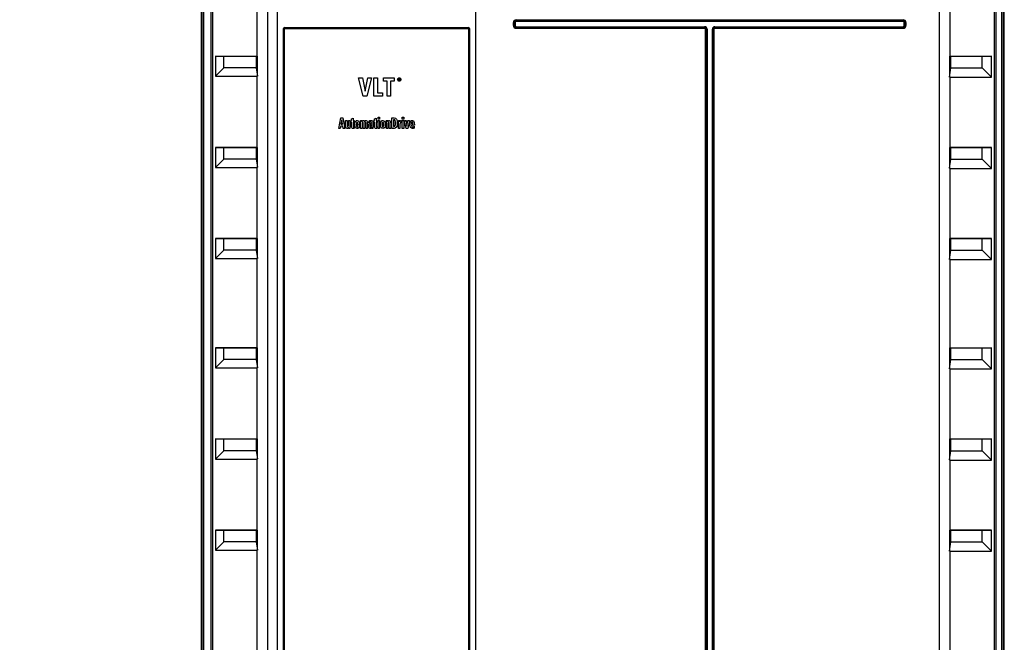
# Model space of a CAD drawing. Header units: inches. Extents: x 0 to 117, y 0 to 83.
# Tile 8 of 59: x 14 to 29, y 38 to 47. Entities that reach past the tile are written whole.
import ezdxf

# ---------------------------------------------------------------- set-up
doc = ezdxf.new("R2010")
doc.units = ezdxf.units.IN
doc.header["$LTSCALE"] = 6.431102
doc.header["$MEASUREMENT"] = 0
doc.layers.get('0').update_dxf_attribs({"linetype": 'CONTINUOUS'})
doc.styles.get("Standard").update_dxf_attribs({"font": 'txt', "width": 0.8})
doc.dimstyles.new('DIMSTYLE_1', dxfattribs={"dimtxt": 0.78125, "dimasz": 0.7, "dimexe": 0.18, "dimexo": 0.0625, "dimgap": 0.09, "dimtad": 1, "dimdec": 0, "dimzin": 4, "dimdsep": 46, "dimtxsty": 'STANDARD', "dimblk": '_FILLED', "dimblk1": '_FILLED', "dimblk2": '_FILLED', "dimcen": 0.09, "dimadec": 0, "dimazin": 0, "dimtfac": 1, "dimtdec": 0, "dimtofl": 0, "dimtmove": 0, "dimatfit": 3, "dimldrblk": '_FILLED', "dimfxl": 1, "dimtolj": 1, "dimtzin": 4, "dimarcsym": 0})

# ---------------------------------------------------------------- blocks, each defined once
blk = doc.blocks.new('_FILLED')
at = {"color": 0, "linetype": 'BYBLOCK'}
blk.add_solid([(0, 0), (-1, 0.143), (-1, -0.143)], dxfattribs=at)
blk = doc.blocks.new('*D13')
at = {"color": 7, "linetype": 'CONTINUOUS'}
for p, q in [((16.775, 55.747), (13.427, 55.747)), ((13.802, 55.747), (13.802, 42.108)), ((17.87, 55.747), (16.943, 55.747)), ((13.802, 28.468), (13.802, 42.108)), ((16.812, 28.468), (13.427, 28.468))]:
    blk.add_line(p, q, dxfattribs=at)
at = {"color": 7, "linetype": 'CONTINUOUS', "xscale": 0.7, "yscale": 0.7, "zscale": 0.7}
for p, rotation in [((13.802, 55.747), 90), ((13.802, 28.468), 270)]:
    blk.add_blockref('_FILLED', p, dxfattribs=dict(at, rotation=rotation))
at = {"color": 7, "linetype": 'CONTINUOUS', "insert": (12.825, 42.108), "char_height": 0.7812, "width": 1.875, "attachment_point": 2, "rotation": 90, "line_spacing_factor": 0.9}
blk.add_mtext('693', dxfattribs=at)

msp = doc.modelspace()

# ---------------------------------------------------------------- linework, layer by layer
at = {"color": 7, "linetype": 'CONTINUOUS'}
for p, q in [((16.8292, 54.9209), (16.8292, 28.7628)), ((17.8349, 54.8643), (17.8349, 28.6895)), ((27.9947, 28.6895), (27.9947, 54.8643)), ((28.9765, 28.7628), (28.9765, 54.9209)), ((17.9856, 28.847), (17.9856, 54.707)), ((20.9777, 54.707), (20.9777, 28.847)), ((16.8448, 30.0608), (16.8448, 53.7751)), ((16.8645, 53.7751), (16.8645, 30.0608)), ((16.9813, 30.0608), (16.9813, 53.7751)), ((17.0009, 53.7751), (17.0009, 30.0608)), ((28.8287, 30.066), (28.8287, 53.7751)), ((28.8482, 53.7751), (28.8482, 30.066)), ((28.9413, 30.066), (28.9413, 53.7751)), ((28.961, 53.7751), (28.961, 30.066)), ((17.6786, 46.7434), (17.6786, 47.8182)), ((28.1509, 47.8024), (28.1509, 46.7434)), ((21.553, 47.208), (21.553, 47.2513)), ((21.5776, 47.2513), (21.553, 47.2513)), ((21.553, 47.208), (21.5776, 47.208)), ((21.5653, 47.2513), (21.5653, 47.208)), ((21.5776, 47.2513), (21.5776, 47.208)), ((21.5958, 47.2941), (21.5958, 47.2695)), ((21.5958, 47.2941), (27.4462, 47.2941)), ((27.4462, 47.2818), (21.5958, 47.2818)), ((27.4462, 47.2695), (21.5958, 47.2695)), ((27.4462, 47.2695), (27.4462, 47.2941)), ((27.4644, 47.208), (27.4644, 47.2513)), ((27.489, 47.2513), (27.4644, 47.2513)), ((27.4644, 47.208), (27.489, 47.208)), ((27.4767, 47.208), (27.4767, 47.2513)), ((27.489, 47.2513), (27.489, 47.208)), ((18.0681, 47.1497), (18.0681, 29.1954)), ((18.0895, 47.1497), (18.0681, 47.1497)), ((18.0748, 29.1954), (18.0748, 47.1497)), ((18.0895, 29.1954), (18.0895, 47.1497)), ((18.0941, 47.1757), (20.8691, 47.1757)), ((18.0946, 47.1695), (20.8687, 47.1695)), ((20.8677, 47.1557), (18.0956, 47.1557)), ((20.8738, 47.1497), (20.8738, 29.1954)), ((20.8885, 47.1497), (20.8885, 29.1954)), ((20.8885, 47.1497), (20.8951, 47.1497)), ((20.8951, 29.1954), (20.8951, 47.1497)), ((21.5958, 47.1897), (21.5958, 47.1651)), ((21.5958, 47.1897), (24.4442, 47.1897)), ((21.5958, 47.1774), (24.4442, 47.1774)), ((24.4442, 47.1651), (21.5958, 47.1651)), ((24.4442, 47.1651), (24.4442, 47.1897)), ((24.4565, 29.2965), (24.4565, 47.1528)), ((24.4811, 47.1528), (24.4565, 47.1528)), ((24.4688, 47.1528), (24.4688, 29.2965)), ((24.4811, 47.1528), (24.4811, 29.2965)), ((24.5609, 29.2965), (24.5609, 47.1528)), ((24.5855, 47.1528), (24.5609, 47.1528)), ((24.5732, 29.2965), (24.5732, 47.1528)), ((24.5855, 47.1528), (24.5855, 29.2965)), ((24.5978, 47.1897), (24.5978, 47.1651)), ((24.5978, 47.1897), (27.4462, 47.1897)), ((24.5978, 47.1774), (27.4462, 47.1774)), ((27.4462, 47.1651), (24.5978, 47.1651)), ((27.4462, 47.1651), (27.4462, 47.1897)), ((17.0465, 46.7434), (17.0465, 46.4402)), ((17.0465, 46.7434), (17.6786, 46.7434)), ((17.1708, 46.7412), (17.0465, 46.7434)), ((17.1708, 46.5662), (17.1708, 46.7412)), ((17.6636, 46.7412), (17.1708, 46.7412)), ((17.6836, 46.7434), (17.6636, 46.7412)), ((17.6636, 46.7412), (17.6636, 46.5662)), ((17.6786, 46.7434), (17.6845, 46.7433)), ((17.6836, 46.4422), (17.6836, 46.7434)), ((28.1458, 46.7434), (28.1458, 46.4265)), ((28.1683, 46.7409), (28.1458, 46.7434)), ((28.1509, 46.7434), (28.7826, 46.7434)), ((28.6429, 46.7409), (28.1683, 46.7409)), ((28.1683, 46.5662), (28.1683, 46.7409)), ((28.7826, 46.7434), (28.6429, 46.7409)), ((28.6429, 46.5662), (28.6429, 46.7409)), ((28.7826, 46.4245), (28.7826, 46.7434)), ((17.1708, 46.5662), (17.0465, 46.4402)), ((17.6636, 46.5662), (17.1708, 46.5662)), ((17.6636, 46.5662), (17.6836, 46.4422)), ((28.1458, 46.4265), (28.1683, 46.5662)), ((28.1683, 46.5662), (28.6429, 46.5662)), ((28.6429, 46.5662), (28.7826, 46.4245)), ((17.0465, 46.4402), (17.6786, 46.4402)), ((17.6786, 45.3654), (17.6786, 46.4402)), ((19.2785, 46.141), (19.2088, 46.4166)), ((19.2088, 46.4166), (19.2678, 46.4166)), ((19.2678, 46.4166), (19.3091, 46.2155)), ((19.3091, 46.2155), (19.352, 46.4166)), ((19.4083, 46.4166), (19.3376, 46.141)), ((19.352, 46.4166), (19.4083, 46.4166)), ((19.44, 46.141), (19.44, 46.4166)), ((19.44, 46.4166), (19.4947, 46.4166)), ((19.4947, 46.4166), (19.4947, 46.1906)), ((19.5901, 46.3669), (19.5901, 46.4166)), ((19.5901, 46.4166), (19.7469, 46.4166)), ((19.6411, 46.3669), (19.5901, 46.3669)), ((19.6411, 46.141), (19.6411, 46.3669)), ((19.6958, 46.3669), (19.6958, 46.141)), ((19.7469, 46.3669), (19.6958, 46.3669)), ((19.7469, 46.4166), (19.7469, 46.3669)), ((19.8171, 46.3794), (19.8171, 46.4051)), ((19.8171, 46.4051), (19.8258, 46.4051)), ((19.8209, 46.3794), (19.8171, 46.3794)), ((19.8209, 46.4013), (19.8209, 46.3938)), ((19.826, 46.4013), (19.8209, 46.4013)), ((19.8209, 46.3938), (19.826, 46.3938)), ((19.8209, 46.39), (19.8209, 46.3794)), ((19.8252, 46.39), (19.8209, 46.39)), ((19.8294, 46.3794), (19.8252, 46.39)), ((19.8343, 46.3794), (19.8294, 46.3794)), ((19.8297, 46.3908), (19.8343, 46.3794)), ((28.1509, 46.4245), (28.7826, 46.4245)), ((28.1509, 46.4245), (28.1509, 45.3654)), ((19.4947, 46.1906), (19.5724, 46.1906)), ((19.5724, 46.1906), (19.5724, 46.141)), ((19.3376, 46.141), (19.2785, 46.141)), ((19.5724, 46.141), (19.44, 46.141)), ((19.6958, 46.141), (19.6411, 46.141)), ((18.9108, 45.6528), (18.9444, 45.8103)), ((18.9444, 45.8103), (18.9704, 45.8103)), ((18.9573, 45.7801), (18.9449, 45.7146)), ((18.9676, 45.7146), (18.9573, 45.7801)), ((18.9704, 45.8103), (19.0027, 45.6528)), ((19.0147, 45.6935), (19.0147, 45.7704)), ((19.0147, 45.7704), (19.0373, 45.7704)), ((19.0373, 45.7704), (19.0373, 45.6979)), ((19.0576, 45.7044), (19.0576, 45.7704)), ((19.0576, 45.7704), (19.0803, 45.7704)), ((19.0803, 45.7704), (19.0803, 45.6773)), ((19.0917, 45.7455), (19.0917, 45.7704)), ((19.0917, 45.7704), (19.1046, 45.7704)), ((19.1041, 45.7455), (19.0917, 45.7455)), ((19.1041, 45.6858), (19.1041, 45.7455)), ((19.1046, 45.7946), (19.1268, 45.8056)), ((19.1046, 45.7704), (19.1046, 45.7946)), ((19.1268, 45.8056), (19.1268, 45.7704)), ((19.1268, 45.7704), (19.1416, 45.7704)), ((19.1268, 45.7455), (19.1268, 45.6913)), ((19.1416, 45.7455), (19.1268, 45.7455)), ((19.1416, 45.7704), (19.1416, 45.7455)), ((19.2393, 45.7704), (19.2607, 45.7704)), ((19.2398, 45.6528), (19.2398, 45.7459)), ((19.2626, 45.7187), (19.2626, 45.6528)), ((19.2822, 45.6528), (19.2822, 45.7252)), ((19.3048, 45.7273), (19.3048, 45.6528)), ((19.3244, 45.6528), (19.3244, 45.7251)), ((19.3471, 45.7298), (19.3471, 45.6528)), ((19.3707, 45.7648), (19.3761, 45.7674)), ((19.3718, 45.7384), (19.3707, 45.7648)), ((19.3761, 45.7674), (19.3822, 45.7697)), ((19.3836, 45.7471), (19.3884, 45.7486)), ((19.3928, 45.7488), (19.3884, 45.7486)), ((19.3965, 45.7486), (19.3928, 45.7488)), ((19.3999, 45.7262), (19.4068, 45.7262)), ((19.4276, 45.7289), (19.4276, 45.686)), ((19.44, 45.7455), (19.44, 45.7704)), ((19.44, 45.7704), (19.4528, 45.7704)), ((19.4523, 45.7455), (19.44, 45.7455)), ((19.4523, 45.6858), (19.4523, 45.7455)), ((19.4528, 45.7946), (19.475, 45.8056)), ((19.4528, 45.7704), (19.4528, 45.7946)), ((19.475, 45.8056), (19.475, 45.7704)), ((19.475, 45.7704), (19.4898, 45.7704)), ((19.475, 45.7455), (19.475, 45.6913)), ((19.4898, 45.7455), (19.475, 45.7455)), ((19.4898, 45.7704), (19.4898, 45.7455)), ((19.5046, 45.7906), (19.5046, 45.8221)), ((19.5046, 45.8221), (19.5273, 45.8221)), ((19.5273, 45.7906), (19.5046, 45.7906)), ((19.5046, 45.6528), (19.5046, 45.7704)), ((19.5046, 45.7704), (19.5273, 45.7704)), ((19.5273, 45.8221), (19.5273, 45.7906)), ((19.5273, 45.7704), (19.5273, 45.6528)), ((19.6303, 45.7704), (19.6518, 45.7704)), ((19.631, 45.6528), (19.631, 45.7459)), ((19.6536, 45.7187), (19.6536, 45.6528)), ((19.6739, 45.6528), (19.6739, 45.7251)), ((19.6966, 45.7298), (19.6966, 45.6528)), ((19.7155, 45.6528), (19.7155, 45.8103)), ((19.7155, 45.8103), (19.7512, 45.8103)), ((19.739, 45.7828), (19.739, 45.6803)), ((19.7451, 45.7828), (19.739, 45.7828)), ((19.8128, 45.7704), (19.8336, 45.7704)), ((19.8132, 45.7627), (19.8128, 45.7704)), ((19.8134, 45.7459), (19.8132, 45.7627)), ((19.8134, 45.6528), (19.8134, 45.7459)), ((19.8342, 45.7492), (19.8336, 45.7704)), ((19.8342, 45.7492), (19.838, 45.7584)), ((19.8587, 45.772), (19.8587, 45.7392)), ((19.8722, 45.7906), (19.8722, 45.8221)), ((19.8722, 45.8221), (19.8949, 45.8221)), ((19.8949, 45.7906), (19.8722, 45.7906)), ((19.8722, 45.6528), (19.8722, 45.7704)), ((19.8722, 45.7704), (19.8949, 45.7704)), ((19.8949, 45.8221), (19.8949, 45.7906)), ((19.8949, 45.7704), (19.8949, 45.6528)), ((19.9289, 45.6528), (19.9055, 45.7704)), ((19.9055, 45.7704), (19.9292, 45.7704)), ((19.9292, 45.7704), (19.9431, 45.6865)), ((19.9431, 45.6865), (19.957, 45.7704)), ((19.9793, 45.7704), (19.9558, 45.6528)), ((19.957, 45.7704), (19.9793, 45.7704)), ((20.0104, 45.729), (20.0101, 45.7215)), ((20.0101, 45.7215), (20.0337, 45.7215)), ((18.9337, 45.6528), (18.9108, 45.6528)), ((18.9406, 45.688), (18.9337, 45.6528)), ((18.9723, 45.688), (18.9406, 45.688)), ((18.9449, 45.7146), (18.9676, 45.7146)), ((18.9785, 45.6528), (18.9723, 45.688)), ((19.0027, 45.6528), (18.9785, 45.6528)), ((19.0809, 45.6528), (19.0596, 45.6528)), ((19.1307, 45.6514), (19.1261, 45.6512)), ((19.1419, 45.6791), (19.1419, 45.6539)), ((19.2626, 45.6528), (19.2398, 45.6528)), ((19.3048, 45.6528), (19.2822, 45.6528)), ((19.3471, 45.6528), (19.3244, 45.6528)), ((19.4068, 45.7095), (19.3995, 45.7091)), ((19.4068, 45.7027), (19.4068, 45.7095)), ((19.4073, 45.6528), (19.4068, 45.669)), ((19.4281, 45.6528), (19.4073, 45.6528)), ((19.4901, 45.6791), (19.4901, 45.6539)), ((19.5273, 45.6528), (19.5046, 45.6528)), ((19.6536, 45.6528), (19.631, 45.6528)), ((19.6966, 45.6528), (19.6739, 45.6528)), ((19.7482, 45.6528), (19.7155, 45.6528)), ((19.739, 45.6803), (19.7465, 45.6803)), ((19.7853, 45.6764), (19.7819, 45.6712)), ((19.8361, 45.6528), (19.8134, 45.6528)), ((19.8361, 45.7054), (19.8361, 45.6528)), ((19.8949, 45.6528), (19.8722, 45.6528)), ((19.9558, 45.6528), (19.9289, 45.6528)), ((20.0544, 45.7022), (20.0101, 45.7022)), ((20.0499, 45.6846), (20.0504, 45.6577)), ((20.0544, 45.7107), (20.0544, 45.7022)), ((17.0465, 45.3654), (17.0465, 45.0623)), ((17.0465, 45.3654), (17.6786, 45.3654)), ((17.1708, 45.3632), (17.0465, 45.3654)), ((17.1708, 45.1883), (17.1708, 45.3632)), ((17.6636, 45.3632), (17.1708, 45.3632)), ((17.6836, 45.3654), (17.6636, 45.3632)), ((17.6636, 45.3632), (17.6636, 45.1883)), ((17.6786, 45.3654), (17.6845, 45.3654)), ((17.6836, 45.0642), (17.6836, 45.3654)), ((28.1683, 45.3629), (28.1458, 45.3654)), ((28.1458, 45.3654), (28.1458, 45.0485)), ((28.1509, 45.3654), (28.7826, 45.3654)), ((28.6429, 45.3629), (28.1683, 45.3629)), ((28.1683, 45.1883), (28.1683, 45.3629)), ((28.7826, 45.3654), (28.6429, 45.3629)), ((28.6429, 45.1883), (28.6429, 45.3629)), ((28.7826, 45.0465), (28.7826, 45.3654)), ((17.1708, 45.1883), (17.0465, 45.0623)), ((17.6636, 45.1883), (17.1708, 45.1883)), ((17.6636, 45.1883), (17.6836, 45.0642)), ((28.1458, 45.0485), (28.1683, 45.1883)), ((28.1683, 45.1883), (28.6429, 45.1883)), ((28.6429, 45.1883), (28.7826, 45.0465)), ((17.0465, 45.0623), (17.6786, 45.0623)), ((17.6786, 43.9875), (17.6786, 45.0623)), ((28.1509, 45.0465), (28.7826, 45.0465)), ((28.1509, 45.0465), (28.1509, 43.9875)), ((17.0465, 43.9875), (17.0465, 43.6843)), ((17.0465, 43.9875), (17.6786, 43.9875)), ((17.1708, 43.9853), (17.0465, 43.9875)), ((17.1708, 43.8103), (17.1708, 43.9853)), ((17.6636, 43.9853), (17.1708, 43.9853)), ((17.6836, 43.9875), (17.6636, 43.9853)), ((17.6636, 43.9853), (17.6636, 43.8103)), ((17.6786, 43.9875), (17.6845, 43.9874)), ((17.6836, 43.6863), (17.6836, 43.9875)), ((28.1683, 43.985), (28.1458, 43.9874)), ((28.1458, 43.9874), (28.1458, 43.6706)), ((28.1509, 43.9875), (28.7826, 43.9875)), ((28.6429, 43.985), (28.1683, 43.985)), ((28.1683, 43.8103), (28.1683, 43.985)), ((28.7826, 43.9875), (28.6429, 43.985)), ((28.6429, 43.8103), (28.6429, 43.985)), ((28.7826, 43.6686), (28.7826, 43.9875)), ((17.1708, 43.8103), (17.0465, 43.6843)), ((17.6636, 43.8103), (17.1708, 43.8103)), ((17.6636, 43.8103), (17.6836, 43.6863)), ((28.1458, 43.6706), (28.1683, 43.8103)), ((28.1683, 43.8103), (28.6429, 43.8103)), ((28.6429, 43.8103), (28.7826, 43.6686)), ((17.0465, 43.6843), (17.6786, 43.6843)), ((17.6786, 42.3339), (17.6786, 43.6843)), ((28.1509, 43.6686), (28.7826, 43.6686)), ((28.1509, 43.6686), (28.1509, 42.3339)), ((17.0465, 42.3339), (17.0465, 42.0308)), ((17.1708, 42.3317), (17.0465, 42.3339)), ((17.0465, 42.3339), (17.6786, 42.3339)), ((17.1708, 42.1568), (17.1708, 42.3317)), ((17.6636, 42.3317), (17.1708, 42.3317)), ((17.6836, 42.3339), (17.6636, 42.3317)), ((17.6636, 42.3317), (17.6636, 42.1568)), ((17.6786, 42.3339), (17.6845, 42.3339)), ((17.6836, 42.0327), (17.6836, 42.3339)), ((28.1683, 42.3314), (28.1458, 42.3339)), ((28.1458, 42.3339), (28.1458, 42.0171)), ((28.1509, 42.3339), (28.7826, 42.3339)), ((28.6429, 42.3314), (28.1683, 42.3314)), ((28.1683, 42.1568), (28.1683, 42.3314)), ((28.7826, 42.3339), (28.6429, 42.3314)), ((28.6429, 42.1568), (28.6429, 42.3314)), ((28.7826, 42.015), (28.7826, 42.3339)), ((17.1708, 42.1568), (17.0465, 42.0308)), ((17.6636, 42.1568), (17.1708, 42.1568)), ((17.6636, 42.1568), (17.6836, 42.0327)), ((28.1458, 42.0171), (28.1683, 42.1568)), ((28.1683, 42.1568), (28.6429, 42.1568)), ((28.6429, 42.1568), (28.7826, 42.015)), ((17.0465, 42.0308), (17.6786, 42.0308)), ((17.6786, 40.956), (17.6786, 42.0308)), ((28.1509, 42.015), (28.7826, 42.015)), ((28.1509, 42.015), (28.1509, 40.956)), ((17.0465, 40.956), (17.0465, 40.6528)), ((17.0465, 40.956), (17.6786, 40.956)), ((17.1708, 40.9538), (17.0465, 40.956)), ((17.1708, 40.7788), (17.1708, 40.9538)), ((17.6636, 40.9538), (17.1708, 40.9538)), ((17.6836, 40.956), (17.6636, 40.9538)), ((17.6636, 40.9538), (17.6636, 40.7788)), ((17.6786, 40.956), (17.6845, 40.9559)), ((17.6836, 40.6548), (17.6836, 40.956)), ((28.1683, 40.9535), (28.1458, 40.956)), ((28.1458, 40.956), (28.1458, 40.6391)), ((28.1509, 40.956), (28.7826, 40.956)), ((28.6429, 40.9535), (28.1683, 40.9535)), ((28.1683, 40.7788), (28.1683, 40.9535)), ((28.7826, 40.956), (28.6429, 40.9535)), ((28.6429, 40.7788), (28.6429, 40.9535)), ((28.7826, 40.6371), (28.7826, 40.956)), ((17.1708, 40.7788), (17.0465, 40.6528)), ((17.0465, 40.6528), (17.6786, 40.6528)), ((17.6636, 40.7788), (17.1708, 40.7788)), ((17.6636, 40.7788), (17.6836, 40.6548)), ((17.6786, 39.578), (17.6786, 40.6528)), ((28.1458, 40.6391), (28.1683, 40.7788)), ((28.1683, 40.7788), (28.6429, 40.7788)), ((28.6429, 40.7788), (28.7826, 40.6371)), ((28.1509, 40.6371), (28.7826, 40.6371)), ((28.1509, 40.6371), (28.1509, 39.578)), ((17.0465, 39.578), (17.0465, 39.2749)), ((17.0465, 39.578), (17.6786, 39.578)), ((17.1708, 39.5758), (17.0465, 39.578)), ((17.1708, 39.4009), (17.1708, 39.5758)), ((17.6636, 39.5758), (17.1708, 39.5758)), ((17.6836, 39.578), (17.6636, 39.5758)), ((17.6636, 39.5758), (17.6636, 39.4009)), ((17.6786, 39.578), (17.6845, 39.578)), ((17.6836, 39.2768), (17.6836, 39.578)), ((28.1683, 39.5755), (28.1458, 39.578)), ((28.1458, 39.578), (28.1458, 39.2611)), ((28.1509, 39.578), (28.7826, 39.578)), ((28.6429, 39.5755), (28.1683, 39.5755)), ((28.1683, 39.4009), (28.1683, 39.5755)), ((28.7826, 39.578), (28.6429, 39.5755)), ((28.6429, 39.4009), (28.6429, 39.5755)), ((28.7826, 39.2591), (28.7826, 39.578)), ((17.1708, 39.4009), (17.0465, 39.2749)), ((17.6636, 39.4009), (17.1708, 39.4009)), ((17.6636, 39.4009), (17.6836, 39.2768)), ((28.1458, 39.2611), (28.1683, 39.4009)), ((28.1683, 39.4009), (28.6429, 39.4009)), ((28.6429, 39.4009), (28.7826, 39.2591)), ((17.0465, 39.2749), (17.6786, 39.2749)), ((17.6786, 28.847), (17.6786, 39.2749)), ((28.1509, 39.2591), (28.7826, 39.2591)), ((28.1509, 39.2591), (28.1509, 28.847))]:
    msp.add_line(p, q, dxfattribs=at)
for points in [[(18.0895, 47.1497), (18.0896, 47.1508), (18.0899, 47.1518), (18.0903, 47.1527), (18.0909, 47.1536), (18.0917, 47.1543), (18.0925, 47.1549), (18.0935, 47.1553), (18.0945, 47.1556), (18.0956, 47.1557)], [(18.0946, 47.1695), (18.0945, 47.1699), (18.0944, 47.1704), (18.0943, 47.171), (18.0943, 47.1717), (18.0942, 47.1724), (18.0942, 47.1732), (18.0942, 47.174), (18.0941, 47.1748), (18.0941, 47.1757)], [(20.8677, 47.1557), (20.8688, 47.1555), (20.8699, 47.1553), (20.8708, 47.1548), (20.8717, 47.1542), (20.8725, 47.1534), (20.873, 47.1526), (20.8735, 47.1517), (20.8737, 47.1507), (20.8738, 47.1497)], [(20.8687, 47.1695), (20.8688, 47.1699), (20.8689, 47.1704), (20.8689, 47.171), (20.869, 47.1717), (20.869, 47.1724), (20.8691, 47.1732), (20.8691, 47.174), (20.8691, 47.1748), (20.8691, 47.1757)]]:
    msp.add_lwpolyline(points, dxfattribs=at)
for centre, radius, start, end in [((21.5958, 47.2513), 0.0428, 89.99975, 180.00025), ((21.5958, 47.208), 0.0428, 179.99975, 270.00025), ((21.5958, 47.2513), 0.0305, 90, 180), ((21.5958, 47.208), 0.0305, 180, 270), ((21.5958, 47.2513), 0.0182, 89.99168, 180.00909), ((21.5958, 47.208), 0.0182, 179.99168, 270.00909), ((27.4462, 47.2513), 0.0428, 359.99975, 90.00025), ((27.4462, 47.2513), 0.0305, 0, 90), ((27.4462, 47.2513), 0.0182, 359.9912, 90.00881), ((27.4462, 47.208), 0.0428, 269.99975, 0.00025), ((27.4462, 47.208), 0.0305, 270, 360), ((27.4462, 47.208), 0.0182, 269.99168, 0.00909), ((24.4442, 47.1528), 0.0369, 359.99872, 90.00128), ((24.4442, 47.1528), 0.0246, 0, 90), ((24.4442, 47.1528), 0.0123, 359.99617, 90.00418), ((24.5978, 47.1528), 0.0369, 89.99872, 180.00128), ((24.5978, 47.1528), 0.0246, 90, 180), ((24.5978, 47.1528), 0.0123, 89.99617, 180.00418), ((19.2196, 45.7246), 0.0644, 155.42014, 159.55895), ((19.2146, 45.7269), 0.059, 150.96387, 155.41814), ((19.079, 45.7121), 0.1471, 359.97873, 2.11262), ((19.221, 45.7299), 0.1261, 359.93825, 3.21974), ((19.4686, 45.7121), 0.1471, 359.97873, 2.11262), ((19.5378, 45.7303), 0.2583, 359.97506, 1.7973), ((19.9678, 45.7054), 0.1317, 174.39757, 180.011), ((19.3047, 45.712), 0.1509, 179.97928, 182.08041), ((19.2463, 45.7064), 0.0922, 189.75077, 192.88127), ((19.6943, 45.712), 0.1509, 179.97928, 182.08043), ((20.1393, 45.712), 0.1509, 179.97928, 182.08043)]:
    msp.add_arc(centre, radius, start, end, dxfattribs=at)
for centre, major_axis, ratio, start_param, end_param in [((27.9947, 46.7406), (0.1575, 0.0027), 0.0022044, 0.1256252, 0.2854563), ((17.8349, 46.5977), (0.1572, 0.1572), 0.0629147, -3.0787608, -2.9216697), ((27.9947, 46.582), (-0.1572, 0.1572), 0.0629147, -3.3642556, -3.2044245), ((27.9947, 45.3627), (0.1575, 0.0027), 0.0022044, 0.1256252, 0.2854563), ((17.8349, 45.2198), (0.1572, 0.1572), 0.0629147, -3.0787608, -2.9216697), ((27.9947, 45.204), (-0.1572, 0.1572), 0.0629147, -3.3642556, -3.2044245), ((27.9947, 43.9847), (0.1575, 0.0027), 0.0022044, 0.1256252, 0.2854563), ((17.8349, 43.8418), (0.1572, 0.1572), 0.0629147, -3.0787608, -2.9216697), ((27.9947, 43.8261), (-0.1572, 0.1572), 0.0629147, -3.3642556, -3.2044245), ((27.9947, 42.3312), (0.1575, 0.0027), 0.0022044, 0.1256252, 0.2854563), ((17.8349, 42.1883), (0.1572, 0.1572), 0.0629147, -3.0787608, -2.9216697), ((27.9947, 42.1725), (-0.1572, 0.1572), 0.0629147, -3.3642556, -3.2044245), ((27.9947, 40.9532), (0.1575, 0.0027), 0.0022044, 0.1256252, 0.2854563), ((17.8349, 40.8103), (0.1572, 0.1572), 0.0629147, -3.0787608, -2.9216697), ((27.9947, 40.7946), (-0.1572, 0.1572), 0.0629147, -3.3642556, -3.2044245), ((27.9947, 39.5753), (0.1575, 0.0027), 0.0022044, 0.1256252, 0.2854563), ((17.8349, 39.4324), (0.1572, 0.1572), 0.0629147, -3.0787608, -2.9216697), ((27.9947, 39.4166), (-0.1572, 0.1572), 0.0629147, -3.3642556, -3.2044245)]:
    msp.add_ellipse(centre, major_axis=major_axis, ratio=ratio, start_param=start_param, end_param=end_param, dxfattribs=at)
for points, knots in [([(18.0941, 47.1757), (18.0875, 47.1756), (18.0736, 47.1702), (18.0683, 47.1563), (18.0681, 47.1497)], [0, 0, 0, 0, 0.4987774, 1, 1, 1, 1]), ([(20.8951, 47.1497), (20.895, 47.1563), (20.8896, 47.1702), (20.8758, 47.1756), (20.8691, 47.1757)], [0, 0, 0, 0, 0.5012712, 1, 1, 1, 1]), ([(20.8738, 47.1497), (20.8774, 47.1497), (20.878, 47.1487), (20.8859, 47.1499), (20.8856, 47.1497)], [0, 0, 0, 0, 0.9015741, 1, 1, 1, 1])]:
    msp.add_open_spline(points, degree=3, knots=knots, dxfattribs=at)
for points in [[(18.0748, 47.1497), (18.0748, 47.159), (18.0853, 47.1695), (18.0946, 47.1695)], [(18.0956, 47.1557), (18.0956, 47.1593), (18.0972, 47.1692), (18.0946, 47.1666)], [(20.8677, 47.1557), (20.8677, 47.1593), (20.8661, 47.1692), (20.8686, 47.1665)], [(20.8687, 47.1695), (20.878, 47.1695), (20.8885, 47.159), (20.8885, 47.1497)], [(19.8007, 46.3915), (19.8007, 46.3984), (19.8031, 46.4043), (19.8079, 46.409)], [(19.808, 46.374), (19.8031, 46.3787), (19.8007, 46.3846), (19.8007, 46.3915)], [(19.8106, 46.4065), (19.8064, 46.4024), (19.8044, 46.3974), (19.8044, 46.3915)], [(19.8044, 46.3915), (19.8044, 46.3855), (19.8064, 46.3806), (19.8105, 46.3766)], [(19.8079, 46.409), (19.8094, 46.4105), (19.811, 46.4117), (19.8127, 46.4127)], [(19.8254, 46.3669), (19.8186, 46.3669), (19.8128, 46.3693), (19.808, 46.374)], [(19.8105, 46.3766), (19.8123, 46.3748), (19.8143, 46.3734), (19.8165, 46.3724)], [(19.8253, 46.4125), (19.8196, 46.4125), (19.8147, 46.4105), (19.8106, 46.4065)], [(19.8127, 46.4127), (19.8164, 46.415), (19.8206, 46.4162), (19.8254, 46.4162)], [(19.8165, 46.3724), (19.8191, 46.3712), (19.8221, 46.3705), (19.8253, 46.3705)], [(19.8401, 46.4064), (19.836, 46.4105), (19.831, 46.4125), (19.8253, 46.4125)], [(19.8253, 46.3705), (19.8311, 46.3705), (19.8361, 46.3726), (19.8401, 46.3767)], [(19.8254, 46.4162), (19.8322, 46.4162), (19.838, 46.4137), (19.8428, 46.4089)], [(19.8338, 46.3683), (19.8312, 46.3674), (19.8284, 46.3669), (19.8254, 46.3669)], [(19.8258, 46.4051), (19.8313, 46.4051), (19.834, 46.4027), (19.834, 46.3977)], [(19.8302, 46.3975), (19.8302, 46.4), (19.8288, 46.4013), (19.826, 46.4013)], [(19.826, 46.3938), (19.8288, 46.3938), (19.8302, 46.395), (19.8302, 46.3975)], [(19.834, 46.3977), (19.834, 46.3945), (19.8326, 46.3922), (19.8297, 46.3908)], [(19.8428, 46.3742), (19.8401, 46.3715), (19.8371, 46.3695), (19.8338, 46.3683)], [(19.8463, 46.3915), (19.8463, 46.3973), (19.8442, 46.4022), (19.8401, 46.4064)], [(19.8401, 46.3767), (19.8442, 46.3808), (19.8463, 46.3858), (19.8463, 46.3915)], [(19.8428, 46.4089), (19.8475, 46.404), (19.8499, 46.3983), (19.8499, 46.3916)], [(19.8499, 46.3916), (19.8499, 46.3848), (19.8475, 46.379), (19.8428, 46.3742)], [(19.1538, 45.712), (19.1538, 45.7158), (19.1539, 45.7194), (19.1542, 45.7228)], [(19.1542, 45.7228), (19.1549, 45.732), (19.1566, 45.74), (19.1592, 45.7471)], [(19.1631, 45.7555), (19.1659, 45.7605), (19.1692, 45.7643), (19.1732, 45.7671)], [(19.1732, 45.7671), (19.1779, 45.7703), (19.1835, 45.772), (19.1899, 45.772)], [(19.1899, 45.7476), (19.1814, 45.7476), (19.1773, 45.7356), (19.1773, 45.712)], [(19.1899, 45.772), (19.2019, 45.772), (19.2108, 45.7665), (19.2169, 45.7555)], [(19.2025, 45.712), (19.2025, 45.7356), (19.1982, 45.7476), (19.1899, 45.7476)], [(19.2169, 45.7555), (19.2197, 45.7503), (19.2219, 45.7445), (19.2234, 45.7379)], [(19.2234, 45.7379), (19.2248, 45.7317), (19.2257, 45.7249), (19.226, 45.7175)], [(19.2398, 45.7459), (19.2398, 45.7566), (19.2397, 45.7648), (19.2393, 45.7704)], [(19.2607, 45.7704), (19.2612, 45.7652), (19.2614, 45.7587), (19.2614, 45.7508)], [(19.2614, 45.7508), (19.2634, 45.7574), (19.2659, 45.7626), (19.2694, 45.7665)], [(19.2652, 45.737), (19.2634, 45.7323), (19.2626, 45.7262), (19.2626, 45.7187)], [(19.2736, 45.7437), (19.2696, 45.7435), (19.2668, 45.7413), (19.2652, 45.737)], [(19.2694, 45.7665), (19.2728, 45.7703), (19.2776, 45.7722), (19.2836, 45.7722)], [(19.2794, 45.7401), (19.2777, 45.7425), (19.2757, 45.7438), (19.2736, 45.7437)], [(19.2822, 45.7252), (19.282, 45.7326), (19.2811, 45.7376), (19.2794, 45.7401)], [(19.2836, 45.7722), (19.2892, 45.7722), (19.2935, 45.7704), (19.2967, 45.7669)], [(19.2967, 45.7669), (19.2998, 45.7634), (19.3021, 45.7585), (19.3037, 45.7526)], [(19.3037, 45.7526), (19.3055, 45.7583), (19.3079, 45.763), (19.3113, 45.7667)], [(19.3074, 45.739), (19.3057, 45.7358), (19.3048, 45.732), (19.3048, 45.7273)], [(19.315, 45.7437), (19.3114, 45.7435), (19.3089, 45.742), (19.3074, 45.739)], [(19.3113, 45.7667), (19.3144, 45.7702), (19.319, 45.772), (19.3251, 45.772)], [(19.3218, 45.7396), (19.3201, 45.7423), (19.3178, 45.7438), (19.315, 45.7437)], [(19.3244, 45.7251), (19.3244, 45.732), (19.3235, 45.7368), (19.3218, 45.7396)], [(19.3251, 45.772), (19.3334, 45.772), (19.3391, 45.7679), (19.3424, 45.7598)], [(19.3424, 45.7598), (19.3449, 45.7535), (19.3464, 45.7458), (19.3469, 45.737)], [(19.3674, 45.7097), (19.3703, 45.715), (19.3739, 45.7187), (19.3783, 45.7212)], [(19.3783, 45.7439), (19.3763, 45.7424), (19.3741, 45.7407), (19.3718, 45.7384)], [(19.3836, 45.7471), (19.382, 45.7463), (19.3801, 45.7452), (19.3783, 45.7439)], [(19.3783, 45.7212), (19.3826, 45.7236), (19.3868, 45.725), (19.3909, 45.7255)], [(19.3822, 45.7697), (19.3866, 45.7712), (19.3908, 45.772), (19.395, 45.7721)], [(19.3909, 45.7255), (19.3949, 45.726), (19.3978, 45.7262), (19.3999, 45.7262)], [(19.395, 45.7721), (19.4017, 45.7722), (19.4072, 45.7712), (19.4114, 45.7693)], [(19.4012, 45.7462), (19.3995, 45.7475), (19.398, 45.7483), (19.3965, 45.7486)], [(19.4052, 45.7394), (19.4041, 45.7427), (19.4028, 45.7449), (19.4012, 45.7462)], [(19.4068, 45.7262), (19.4068, 45.7317), (19.4062, 45.7362), (19.4052, 45.7394)], [(19.4114, 45.7693), (19.4157, 45.7673), (19.419, 45.7644), (19.4212, 45.7603)], [(19.4212, 45.7603), (19.4242, 45.755), (19.4261, 45.7483), (19.427, 45.7404)], [(19.427, 45.7404), (19.4274, 45.7368), (19.4276, 45.733), (19.4276, 45.7289)], [(19.5435, 45.712), (19.5435, 45.7299), (19.5465, 45.7443), (19.5528, 45.7555)], [(19.5528, 45.7555), (19.5548, 45.7593), (19.5573, 45.7624), (19.56, 45.7648)], [(19.56, 45.7648), (19.5653, 45.7696), (19.5718, 45.772), (19.5796, 45.772)], [(19.5796, 45.7476), (19.5711, 45.7476), (19.5669, 45.7356), (19.567, 45.712)], [(19.5796, 45.772), (19.5915, 45.772), (19.6005, 45.7665), (19.6065, 45.7555)], [(19.5921, 45.712), (19.5921, 45.7356), (19.5879, 45.7476), (19.5796, 45.7476)], [(19.6065, 45.7555), (19.6094, 45.7503), (19.6115, 45.7445), (19.6131, 45.7379)], [(19.6131, 45.7379), (19.6145, 45.7317), (19.6154, 45.7249), (19.6156, 45.7175)], [(19.631, 45.7459), (19.631, 45.7566), (19.6307, 45.7648), (19.6303, 45.7704)], [(19.6518, 45.7704), (19.6522, 45.7652), (19.6525, 45.7587), (19.6525, 45.7508)], [(19.6525, 45.7508), (19.6543, 45.7574), (19.657, 45.7627), (19.6605, 45.7666)], [(19.6562, 45.737), (19.6545, 45.7326), (19.6536, 45.7265), (19.6536, 45.7187)], [(19.6643, 45.7437), (19.6605, 45.7435), (19.6578, 45.7413), (19.6562, 45.737)], [(19.6605, 45.7666), (19.6638, 45.7703), (19.6686, 45.7722), (19.6746, 45.7721)], [(19.6711, 45.7402), (19.6692, 45.7425), (19.6669, 45.7438), (19.6643, 45.7437)], [(19.6739, 45.7251), (19.6737, 45.7326), (19.6728, 45.7376), (19.6711, 45.7402)], [(19.6746, 45.7721), (19.6828, 45.772), (19.6886, 45.7679), (19.6918, 45.7599)], [(19.6918, 45.7599), (19.6951, 45.7518), (19.6966, 45.7418), (19.6966, 45.7298)], [(19.7716, 45.7301), (19.7717, 45.7645), (19.7629, 45.7828), (19.7451, 45.7828)], [(19.7512, 45.8103), (19.7631, 45.8104), (19.7735, 45.8046), (19.7824, 45.7927)], [(19.7656, 45.6947), (19.7695, 45.704), (19.7716, 45.7157), (19.7716, 45.7301)], [(19.7824, 45.7927), (19.7906, 45.7817), (19.7952, 45.7636), (19.796, 45.7384)], [(19.7955, 45.715), (19.7943, 45.6989), (19.7908, 45.686), (19.7853, 45.6764)], [(19.7961, 45.7302), (19.7961, 45.7249), (19.7959, 45.7198), (19.7955, 45.715)], [(19.8388, 45.7295), (19.8378, 45.726), (19.8371, 45.7223), (19.8367, 45.7183)], [(19.838, 45.7584), (19.8391, 45.7611), (19.8403, 45.7635), (19.8418, 45.7656)], [(19.8432, 45.7377), (19.8412, 45.7357), (19.8397, 45.733), (19.8388, 45.7295)], [(19.8418, 45.7656), (19.8433, 45.7678), (19.8452, 45.7694), (19.8474, 45.7706)], [(19.851, 45.7407), (19.8477, 45.7407), (19.8451, 45.7397), (19.8432, 45.7377)], [(19.8474, 45.7706), (19.8502, 45.772), (19.854, 45.7725), (19.8587, 45.772)], [(19.8587, 45.7392), (19.8565, 45.7401), (19.854, 45.7407), (19.851, 45.7407)], [(19.9884, 45.712), (19.9884, 45.721), (19.9893, 45.7293), (19.991, 45.7369)], [(19.991, 45.7369), (19.9925, 45.7431), (19.9945, 45.7489), (19.9971, 45.7542)], [(19.9971, 45.7542), (20.0009, 45.7619), (20.0058, 45.7672), (20.0119, 45.7699)], [(20.0117, 45.7385), (20.011, 45.7352), (20.0106, 45.732), (20.0104, 45.729)], [(20.0152, 45.747), (20.0136, 45.7446), (20.0125, 45.7418), (20.0117, 45.7385)], [(20.0119, 45.7699), (20.0149, 45.7713), (20.0182, 45.772), (20.0218, 45.7721)], [(20.0218, 45.7504), (20.019, 45.7504), (20.0167, 45.7493), (20.0152, 45.747)], [(20.0218, 45.7721), (20.0237, 45.7722), (20.0265, 45.7719), (20.03, 45.7712)], [(20.0313, 45.7416), (20.0297, 45.7474), (20.0265, 45.7504), (20.0218, 45.7504)], [(20.03, 45.7712), (20.0335, 45.7705), (20.0371, 45.7682), (20.0409, 45.7646)], [(20.0337, 45.7215), (20.0337, 45.7292), (20.0329, 45.7359), (20.0313, 45.7416)], [(20.0409, 45.7646), (20.0446, 45.7609), (20.0478, 45.7549), (20.0504, 45.7464)], [(20.0504, 45.7464), (20.053, 45.7378), (20.0544, 45.7259), (20.0544, 45.7107)], [(19.0151, 45.6827), (19.0148, 45.6861), (19.0147, 45.6897), (19.0147, 45.6935)], [(19.0196, 45.6634), (19.0173, 45.6689), (19.0158, 45.6753), (19.0151, 45.6827)], [(19.0372, 45.6513), (19.0289, 45.6513), (19.023, 45.6553), (19.0196, 45.6634)], [(19.0513, 45.657), (19.048, 45.6532), (19.0432, 45.6513), (19.0372, 45.6513)], [(19.0373, 45.6979), (19.0373, 45.6909), (19.0383, 45.686), (19.0403, 45.6835)], [(19.0403, 45.6835), (19.0421, 45.6806), (19.0442, 45.6793), (19.0469, 45.6793)], [(19.0469, 45.6793), (19.0508, 45.6794), (19.0536, 45.6817), (19.0552, 45.6864)], [(19.0591, 45.6723), (19.0571, 45.6658), (19.0546, 45.6608), (19.0513, 45.657)], [(19.0552, 45.6864), (19.0568, 45.691), (19.0576, 45.6969), (19.0576, 45.7044)], [(19.0596, 45.6528), (19.0592, 45.658), (19.0591, 45.6645), (19.0591, 45.6723)], [(19.0803, 45.6773), (19.0803, 45.6665), (19.0804, 45.6583), (19.0809, 45.6528)], [(19.1107, 45.6589), (19.1064, 45.6642), (19.1041, 45.6731), (19.1041, 45.6858)], [(19.1261, 45.6512), (19.1201, 45.6511), (19.1149, 45.6536), (19.1107, 45.6589)], [(19.1268, 45.6913), (19.1268, 45.6857), (19.1276, 45.6818), (19.1291, 45.6798)], [(19.1291, 45.6798), (19.1305, 45.6776), (19.1323, 45.6765), (19.1345, 45.6765)], [(19.1419, 45.654), (19.1397, 45.6527), (19.1359, 45.6518), (19.1307, 45.6514)], [(19.1345, 45.6765), (19.1374, 45.6765), (19.14, 45.6774), (19.1419, 45.6791)], [(19.1555, 45.6908), (19.1546, 45.6957), (19.1541, 45.7009), (19.1539, 45.7065)], [(19.163, 45.6681), (19.1602, 45.6733), (19.158, 45.6792), (19.1565, 45.6858)], [(19.1899, 45.6513), (19.1781, 45.6513), (19.1692, 45.6569), (19.163, 45.6681)], [(19.1773, 45.712), (19.1773, 45.7003), (19.1784, 45.6913), (19.1805, 45.685)], [(19.1805, 45.685), (19.1826, 45.6785), (19.1858, 45.6752), (19.1899, 45.6752)], [(19.1899, 45.6752), (19.1942, 45.6752), (19.1974, 45.6785), (19.1995, 45.685)], [(19.207, 45.6564), (19.2022, 45.653), (19.1965, 45.6513), (19.1899, 45.6513)], [(19.1995, 45.685), (19.2014, 45.6913), (19.2025, 45.7003), (19.2025, 45.712)], [(19.2169, 45.6681), (19.2142, 45.6631), (19.2109, 45.6592), (19.207, 45.6564)], [(19.2261, 45.712), (19.2261, 45.6939), (19.223, 45.6793), (19.2169, 45.6681)], [(19.3626, 45.6867), (19.3627, 45.6964), (19.3643, 45.7041), (19.3674, 45.7097)], [(19.369, 45.6609), (19.3647, 45.6674), (19.3626, 45.676), (19.3626, 45.6867)], [(19.3858, 45.6513), (19.3788, 45.6513), (19.3732, 45.6545), (19.369, 45.6609)], [(19.3859, 45.7006), (19.3842, 45.6977), (19.3833, 45.6938), (19.3833, 45.6889)], [(19.3833, 45.6889), (19.3833, 45.6851), (19.3839, 45.6823), (19.3848, 45.6803)], [(19.3848, 45.6803), (19.3855, 45.6781), (19.3865, 45.6764), (19.3877, 45.6756)], [(19.4, 45.6573), (19.3962, 45.6533), (19.3914, 45.6513), (19.3858, 45.6513)], [(19.3917, 45.7067), (19.3894, 45.7055), (19.3875, 45.7034), (19.3859, 45.7006)], [(19.3877, 45.6756), (19.3914, 45.6732), (19.3937, 45.6729), (19.3945, 45.6741)], [(19.3995, 45.7091), (19.3968, 45.7089), (19.3943, 45.7081), (19.3917, 45.7067)], [(19.3945, 45.6741), (19.3962, 45.6738), (19.3983, 45.6752), (19.4008, 45.6775)], [(19.4068, 45.669), (19.4059, 45.6651), (19.4037, 45.6612), (19.4, 45.6573)], [(19.4008, 45.6775), (19.4025, 45.6794), (19.4039, 45.6823), (19.405, 45.6862)], [(19.405, 45.6862), (19.4061, 45.6902), (19.4068, 45.6957), (19.4068, 45.7027)], [(19.4276, 45.686), (19.4276, 45.6701), (19.4278, 45.6591), (19.4281, 45.6528)], [(19.4589, 45.6589), (19.4546, 45.6642), (19.4523, 45.6731), (19.4523, 45.6858)], [(19.4743, 45.6512), (19.4683, 45.6511), (19.4631, 45.6536), (19.4589, 45.6589)], [(19.4901, 45.654), (19.4873, 45.6524), (19.4821, 45.6514), (19.4743, 45.6512)], [(19.475, 45.6913), (19.475, 45.6857), (19.4758, 45.6818), (19.4773, 45.6798)], [(19.4773, 45.6798), (19.4787, 45.6776), (19.4805, 45.6765), (19.4827, 45.6765)], [(19.4827, 45.6765), (19.4856, 45.6765), (19.4882, 45.6774), (19.4901, 45.6791)], [(19.5461, 45.6858), (19.5447, 45.6921), (19.5438, 45.699), (19.5436, 45.7065)], [(19.5527, 45.6681), (19.5498, 45.6733), (19.5477, 45.6792), (19.5461, 45.6858)], [(19.5796, 45.6513), (19.5678, 45.6513), (19.5588, 45.6569), (19.5527, 45.6681)], [(19.567, 45.712), (19.567, 45.7003), (19.5681, 45.6913), (19.5702, 45.685)], [(19.5702, 45.685), (19.5723, 45.6785), (19.5754, 45.6752), (19.5796, 45.6752)], [(19.5796, 45.6752), (19.5839, 45.6752), (19.5871, 45.6785), (19.5891, 45.685)], [(19.5995, 45.6587), (19.5942, 45.6538), (19.5875, 45.6513), (19.5796, 45.6513)], [(19.5891, 45.685), (19.5911, 45.6913), (19.5921, 45.7003), (19.5921, 45.712)], [(19.6066, 45.6681), (19.6046, 45.6644), (19.6022, 45.6612), (19.5995, 45.6587)], [(19.6157, 45.712), (19.6157, 45.6939), (19.6127, 45.6793), (19.6066, 45.6681)], [(19.7465, 45.6803), (19.7552, 45.6805), (19.7617, 45.6852), (19.7656, 45.6947)], [(19.7819, 45.6712), (19.7727, 45.659), (19.7614, 45.6528), (19.7482, 45.6528)], [(19.9976, 45.6681), (19.9921, 45.6781), (19.9891, 45.6909), (19.9885, 45.7065)], [(20.0266, 45.6513), (20.0135, 45.6513), (20.0038, 45.6569), (19.9976, 45.6681)], [(20.0101, 45.7022), (20.0101, 45.6949), (20.0117, 45.6888), (20.0146, 45.6836)], [(20.0146, 45.6836), (20.0177, 45.6782), (20.0224, 45.6754), (20.0287, 45.6753)], [(20.0504, 45.6577), (20.0427, 45.6534), (20.0348, 45.6513), (20.0266, 45.6513)], [(20.0287, 45.6753), (20.0308, 45.6752), (20.0327, 45.6755), (20.0346, 45.676)], [(20.0346, 45.676), (20.0366, 45.6765), (20.0385, 45.6772), (20.0403, 45.6782)], [(20.0403, 45.6782), (20.0439, 45.6802), (20.0471, 45.6823), (20.0499, 45.6846)]]:
    msp.add_open_spline(points, degree=3, dxfattribs=at)

# ---------------------------------------------------------------- dimensions: what is measured, and where the dimension line sits
dim = msp.add_linear_dim(base=(13.8015, 28.4678), p1=(17.8705, 55.7473), p2=(16.8122, 28.4678), angle=270, dimstyle='DIMSTYLE_1', dxfattribs=at)
dim.commit()
dim.dimension.update_dxf_attribs({"geometry": '*D13', "text_midpoint": (13.6356, 41.2694), "dimtype": 160})

doc.saveas('drawing.dxf')
